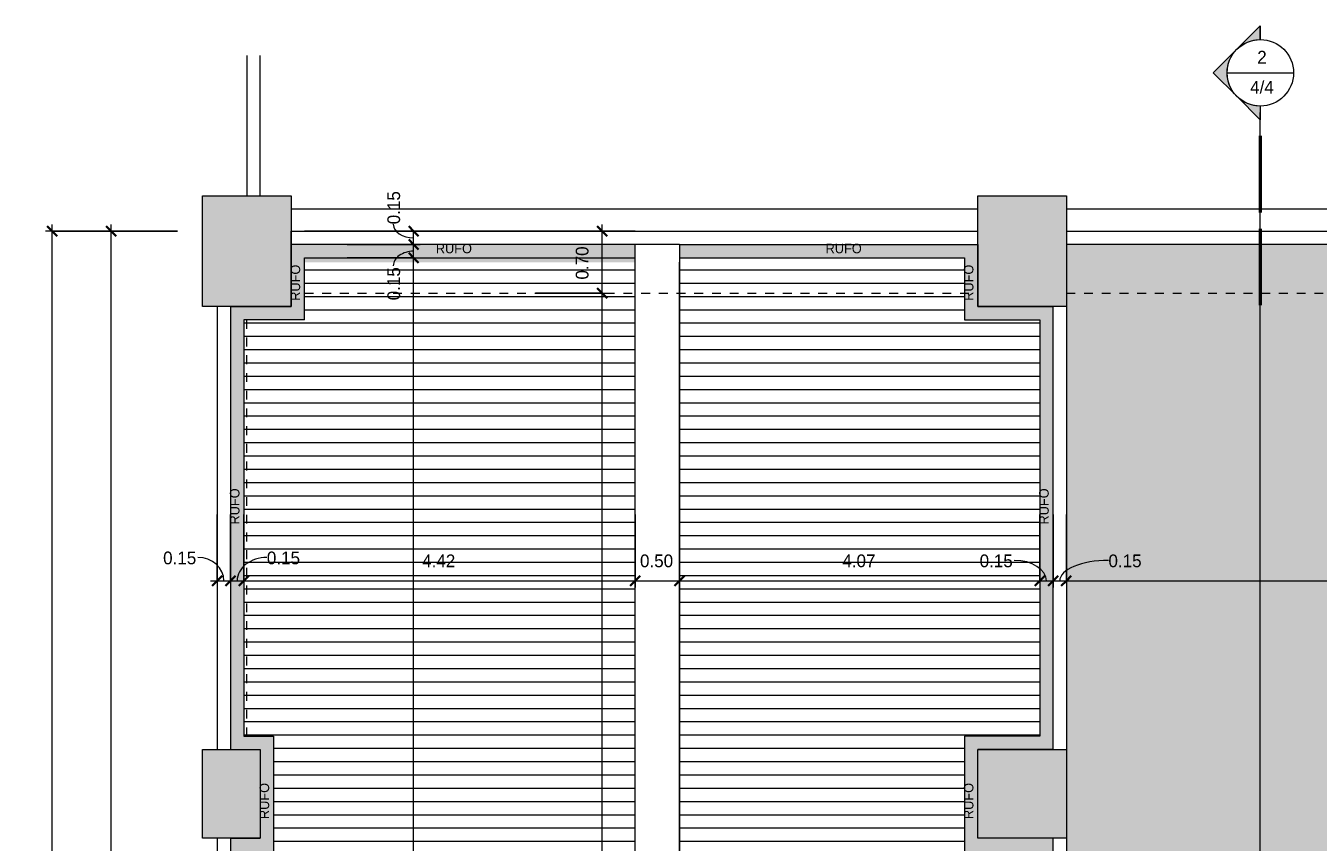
# Model space of a CAD drawing. Header units: metres. Extents: x -32 to 90, y -28 to 32.
# Tile 7 of 148: x -31 to -16, y 23 to 32. Entities that reach past the tile are written whole.
import ezdxf

# ---------------------------------------------------------------- set-up
doc = ezdxf.new("R2010")
doc.units = ezdxf.units.M
doc.linetypes.add('Projeção', pattern=[0.003969, 0.002381, -0.001587])
for name, color, linetype, lineweight in [('A-ANNO-DIMS', 4, 'Continuous', 9), ('A-ANNO-DIMS-75', 211, 'Continuous', 9), ('A-DETL', 90, 'Continuous', 18), ('A-DETL-GENF', 92, 'Continuous', 18), ('A-FLOR', 192, 'Continuous', 18), ('A-FLOR-OVHD', 1, 'Projeção', 18), ('A-ROOF', 132, 'Continuous', 18), ('A-ROOF-PATT', 132, 'Continuous', 18), ('A-WALL', 113, 'Continuous', 18), ('G-ANNO-SYMB', 111, 'Continuous', 9), ('G-ANNO-TEXT', 231, 'Continuous', 9)]:
    doc.layers.add(name, color=color, linetype=linetype, lineweight=lineweight)
doc.styles.add('Century Gothic', font='GOTHIC.TTF', dxfattribs={"height": 0.143711})
doc.styles.add('Century Gothic_2', font='GOTHIC.TTF', dxfattribs={"height": 0.107783})
doc.dimstyles.new('Diagonal_-_2MM_Century_Gothic_-_M_3', dxfattribs={"dimscale": 0.3048, "dimtxt": 0.15, "dimasz": 0.369094, "dimexe": 0.246063, "dimexo": 0.0625, "dimgap": 0.369094, "dimtad": 1, "dimrnd": 0.01, "dimzin": 0, "dimdsep": 46, "dimtxsty": 'Century Gothic', "dimblk1": 'OBLIQUE', "dimblk2": 'OBLIQUE', "dimsah": 1, "dimcen": 0.09, "dimdle": 0.246063, "dimazin": 0, "dimtfac": 1, "dimtdec": 4, "dimtix": 1, "dimtmove": 1, "dimatfit": 3, "dimfxl": 2.46063, "dimfxlon": 1, "dimtvp": 1, "dimtolj": 1, "dimtzin": 0, "dimarcsym": 2})
doc.dimstyles.new('Diagonal_-_2MM_Century_Gothic_-_M_3_1', dxfattribs={"dimscale": 0.3048, "dimtxt": 0.15, "dimasz": 0.369094, "dimexe": 0.246063, "dimexo": 0.0625, "dimgap": 0.369094, "dimtad": 1, "dimrnd": 0.01, "dimzin": 0, "dimdsep": 46, "dimtxsty": 'Century Gothic', "dimblk1": 'OBLIQUE', "dimblk2": 'OBLIQUE', "dimsah": 1, "dimcen": 0.09, "dimdle": 0.246063, "dimazin": 0, "dimtfac": 1, "dimtdec": 4, "dimtix": 1, "dimtmove": 0, "dimatfit": 3, "dimfxl": 2.46063, "dimfxlon": 1, "dimtvp": 1, "dimtolj": 1, "dimtzin": 0, "dimarcsym": 2})

# ---------------------------------------------------------------- blocks, each defined once
blk = doc.blocks.new('Corte - M_Extremidade superior do corte - Preenchido-1049-3- PLANTA DE COBERTURA')
at = {"layer": 'G-ANNO-SYMB'}
h = blk.add_hatch(color=256, dxfattribs=at)
edge = h.paths.add_edge_path(flags=0)
edge.add_line((-0.00954, 0.00354), (-0.006, 0.00707))
edge.add_line((-0.006, 0.00707), (-0.00246, 0.00354))
edge.add_arc((-0.006, 0), 0.005, 45, 135)
h = blk.add_hatch(color=256, dxfattribs=at)
edge = h.paths.add_edge_path(flags=0)
edge.add_arc((-0.006, 0), 0.005, 135, 180)
edge.add_line((-0.011, 0), (-0.01307, 0))
edge.add_line((-0.01307, 0), (-0.00954, 0.00354))
h = blk.add_hatch(color=256, dxfattribs=at)
edge = h.paths.add_edge_path(flags=0)
edge.add_line((-0.00246, 0.00354), (0.00107, 0))
edge.add_line((0.00107, 0), (-0.001, 0))
edge.add_arc((-0.006, 0), 0.005, 0, 45)
for p, q in [((-0.006, 0.00707), (-0.00954, 0.00354)), ((-0.00246, 0.00354), (-0.006, 0.00707)), ((-0.00954, 0.00354), (-0.01307, 0)), ((0.00107, 0), (-0.00246, 0.00354)), ((-0.01307, 0), (-0.011, 0)), ((-0.001, 0), (0.00107, 0)), ((-0.011, 0), (-0.01307, 0)), ((-0.001, 0), (0.00107, 0))]:
    blk.add_line(p, q, dxfattribs=at)
at = {"layer": 'G-ANNO-SYMB', "lineweight": 50}
for p, q in [((0.00351, 0), (0.01502, 0)), ((0.01746, 0), (0.02898, 0))]:
    blk.add_line(p, q, dxfattribs=at)
at = {"layer": 'G-ANNO-SYMB'}
for start, end in [(360, 180), (45, 135), (135, 180), (0, 45), (180, 360)]:
    blk.add_arc((-0.006, 0), 0.005, start, end, dxfattribs=at)
blk = doc.blocks.new('DIMBLOCK1-3- PLANTA DE COBERTURA')
at = {"layer": 'A-ANNO-DIMS-75', "transparency": 16777216}
for p, q in [((-28.862, 26.49), (-28.862, 25.665)), ((-28.862, 25.74), (-28.862, 26.49)), ((-28.712, 26.49), (-28.712, 25.665)), ((-28.712, 25.74), (-28.712, 26.49)), ((-28.937, 25.74), (-28.712, 25.74))]:
    blk.add_line(p, q, dxfattribs=at)
at = {"layer": 'A-ANNO-DIMS-75', "lineweight": 35, "transparency": 16777216}
for p, q in [((-28.862, 25.74), (-28.919, 25.684)), ((-28.862, 25.74), (-28.806, 25.796)), ((-28.712, 25.74), (-28.769, 25.684)), ((-28.712, 25.74), (-28.656, 25.796))]:
    blk.add_line(p, q, dxfattribs=at)
at = {"layer": 'A-ANNO-DIMS-75', "transparency": 16777216}
blk.add_ellipse((-29.082, 25.74), major_axis=(0.295, 0), ratio=0.894821, start_param=0, end_param=1.570796, dxfattribs=at)
at = {"layer": 'A-ANNO-DIMS-75', "color": 0, "transparency": 16777216, "insert": (-29.473, 26.07), "char_height": 0.1437, "width": 0.46857, "attachment_point": 1, "line_spacing_factor": 0.984117, "style": 'Century Gothic'}
blk.add_mtext('0.15', dxfattribs=at)
blk = doc.blocks.new('_Oblique')
at = {"color": 0, "linetype": 'ByBlock', "lineweight": -2}
blk.add_line((-0.5, -0.5), (0.5, 0.5), dxfattribs=at)
blk = doc.blocks.new('DIMBLOCK2-3- PLANTA DE COBERTURA')
at = {"layer": 'A-ANNO-DIMS-75', "transparency": 16777216}
for p, q in [((-28.712, 26.49), (-28.712, 25.665)), ((-28.712, 25.74), (-28.712, 26.49)), ((-28.562, 26.49), (-28.562, 25.665)), ((-28.562, 25.74), (-28.562, 26.49)), ((-28.712, 25.74), (-28.562, 25.74))]:
    blk.add_line(p, q, dxfattribs=at)
at = {"layer": 'A-ANNO-DIMS-75', "lineweight": 35, "transparency": 16777216}
for p, q in [((-28.712, 25.74), (-28.769, 25.684)), ((-28.712, 25.74), (-28.656, 25.796)), ((-28.562, 25.74), (-28.619, 25.684)), ((-28.562, 25.74), (-28.506, 25.796))]:
    blk.add_line(p, q, dxfattribs=at)
at = {"layer": 'A-ANNO-DIMS-75', "transparency": 16777216}
blk.add_ellipse((-28.302, 25.74), major_axis=(0.335, 0), ratio=0.786996, start_param=1.570796, end_param=3.141593, dxfattribs=at)
at = {"layer": 'A-ANNO-DIMS-75', "color": 0, "transparency": 16777216, "insert": (-28.302, 26.07), "char_height": 0.1437, "width": 0.46857, "attachment_point": 1, "line_spacing_factor": 0.984117, "style": 'Century Gothic'}
blk.add_mtext('0.15', dxfattribs=at)
blk = doc.blocks.new('DIMBLOCK3-3- PLANTA DE COBERTURA')
at = {"layer": 'A-ANNO-DIMS-75', "transparency": 16777216}
for p, q in [((-28.562, 26.49), (-28.562, 25.665)), ((-28.562, 25.74), (-28.562, 26.49)), ((-24.145, 26.49), (-24.145, 25.665)), ((-24.145, 25.74), (-24.145, 26.49)), ((-28.562, 25.74), (-24.145, 25.74))]:
    blk.add_line(p, q, dxfattribs=at)
at = {"layer": 'A-ANNO-DIMS-75', "lineweight": 35, "transparency": 16777216}
for p, q in [((-28.562, 25.74), (-28.619, 25.684)), ((-28.562, 25.74), (-28.506, 25.796)), ((-24.145, 25.74), (-24.201, 25.684)), ((-24.145, 25.74), (-24.089, 25.796))]:
    blk.add_line(p, q, dxfattribs=at)
at = {"layer": 'A-ANNO-DIMS-75', "color": 0, "transparency": 16777216, "insert": (-26.549, 26.037), "char_height": 0.1437, "width": 0.46857, "attachment_point": 1, "line_spacing_factor": 0.984117, "style": 'Century Gothic'}
blk.add_mtext('4.42', dxfattribs=at)
blk = doc.blocks.new('DIMBLOCK4-3- PLANTA DE COBERTURA')
at = {"layer": 'A-ANNO-DIMS-75', "transparency": 16777216}
for p, q in [((-24.145, 26.49), (-24.145, 25.665)), ((-24.145, 25.74), (-24.145, 26.49)), ((-23.645, 26.49), (-23.645, 25.665)), ((-23.645, 25.74), (-23.645, 26.49)), ((-24.145, 25.74), (-23.645, 25.74))]:
    blk.add_line(p, q, dxfattribs=at)
at = {"layer": 'A-ANNO-DIMS-75', "lineweight": 35, "transparency": 16777216}
for p, q in [((-24.145, 25.74), (-24.201, 25.684)), ((-24.145, 25.74), (-24.089, 25.796)), ((-23.645, 25.74), (-23.701, 25.684)), ((-23.645, 25.74), (-23.589, 25.796))]:
    blk.add_line(p, q, dxfattribs=at)
at = {"layer": 'A-ANNO-DIMS-75', "color": 0, "transparency": 16777216, "insert": (-24.09, 26.037), "char_height": 0.1437, "width": 0.46857, "attachment_point": 1, "line_spacing_factor": 0.984117, "style": 'Century Gothic'}
blk.add_mtext('0.50', dxfattribs=at)
blk = doc.blocks.new('DIMBLOCK5-3- PLANTA DE COBERTURA')
at = {"layer": 'A-ANNO-DIMS-75', "transparency": 16777216}
for p, q in [((-23.645, 26.49), (-23.645, 25.665)), ((-23.645, 25.74), (-23.645, 26.49)), ((-19.577, 26.49), (-19.577, 25.665)), ((-19.577, 25.74), (-19.577, 26.49)), ((-23.645, 25.74), (-19.577, 25.74))]:
    blk.add_line(p, q, dxfattribs=at)
at = {"layer": 'A-ANNO-DIMS-75', "lineweight": 35, "transparency": 16777216}
for p, q in [((-23.645, 25.74), (-23.701, 25.684)), ((-23.645, 25.74), (-23.589, 25.796)), ((-19.577, 25.74), (-19.634, 25.684)), ((-19.577, 25.74), (-19.521, 25.796))]:
    blk.add_line(p, q, dxfattribs=at)
at = {"layer": 'A-ANNO-DIMS-75', "color": 0, "transparency": 16777216, "insert": (-21.806, 26.037), "char_height": 0.1437, "width": 0.46857, "attachment_point": 1, "line_spacing_factor": 0.984117, "style": 'Century Gothic'}
blk.add_mtext('4.07', dxfattribs=at)
blk = doc.blocks.new('DIMBLOCK6-3- PLANTA DE COBERTURA')
at = {"layer": 'A-ANNO-DIMS-75', "transparency": 16777216}
for p, q in [((-19.577, 26.49), (-19.577, 25.665)), ((-19.577, 25.74), (-19.577, 26.49)), ((-19.427, 26.49), (-19.427, 25.665)), ((-19.427, 25.74), (-19.427, 26.49)), ((-19.577, 25.74), (-19.427, 25.74))]:
    blk.add_line(p, q, dxfattribs=at)
at = {"layer": 'A-ANNO-DIMS-75', "lineweight": 35, "transparency": 16777216}
for p, q in [((-19.577, 25.74), (-19.634, 25.684)), ((-19.577, 25.74), (-19.521, 25.796)), ((-19.427, 25.74), (-19.484, 25.684)), ((-19.427, 25.74), (-19.371, 25.796))]:
    blk.add_line(p, q, dxfattribs=at)
at = {"layer": 'A-ANNO-DIMS-75', "transparency": 16777216}
blk.add_ellipse((-19.866, 25.74), major_axis=(0.364, 0), ratio=0.633531, start_param=0, end_param=1.570796, dxfattribs=at)
at = {"layer": 'A-ANNO-DIMS-75', "color": 0, "transparency": 16777216, "insert": (-20.256, 26.037), "char_height": 0.1437, "width": 0.46857, "attachment_point": 1, "line_spacing_factor": 0.984117, "style": 'Century Gothic'}
blk.add_mtext('0.15', dxfattribs=at)
blk = doc.blocks.new('DIMBLOCK7-3- PLANTA DE COBERTURA')
at = {"layer": 'A-ANNO-DIMS-75', "transparency": 16777216}
for p, q in [((-19.427, 26.49), (-19.427, 25.665)), ((-19.427, 25.74), (-19.427, 26.49)), ((-19.277, 26.49), (-19.277, 25.665)), ((-19.277, 25.74), (-19.277, 26.49)), ((-19.427, 25.74), (-19.277, 25.74))]:
    blk.add_line(p, q, dxfattribs=at)
at = {"layer": 'A-ANNO-DIMS-75', "lineweight": 35, "transparency": 16777216}
for p, q in [((-19.427, 25.74), (-19.484, 25.684)), ((-19.427, 25.74), (-19.371, 25.796)), ((-19.277, 25.74), (-19.334, 25.684)), ((-19.277, 25.74), (-19.221, 25.796))]:
    blk.add_line(p, q, dxfattribs=at)
at = {"layer": 'A-ANNO-DIMS-75', "transparency": 16777216}
blk.add_ellipse((-18.802, 25.74), major_axis=(0.55, 0), ratio=0.418841, start_param=1.570796, end_param=3.141593, dxfattribs=at)
at = {"layer": 'A-ANNO-DIMS-75', "color": 0, "transparency": 16777216, "insert": (-18.802, 26.037), "char_height": 0.1437, "width": 0.46857, "attachment_point": 1, "line_spacing_factor": 0.984117, "style": 'Century Gothic'}
blk.add_mtext('0.15', dxfattribs=at)
blk = doc.blocks.new('DIMBLOCK8-3- PLANTA DE COBERTURA')
at = {"layer": 'A-ANNO-DIMS-75', "transparency": 16777216}
for p, q in [((-19.277, 26.49), (-19.277, 25.665)), ((-19.277, 25.74), (-19.277, 26.49)), ((-4.927, 26.49), (-4.927, 25.665)), ((-4.927, 25.74), (-4.927, 26.49)), ((-19.277, 25.74), (-4.927, 25.74))]:
    blk.add_line(p, q, dxfattribs=at)
at = {"layer": 'A-ANNO-DIMS-75', "lineweight": 35, "transparency": 16777216}
for p, q in [((-19.277, 25.74), (-19.334, 25.684)), ((-19.277, 25.74), (-19.221, 25.796)), ((-4.927, 25.74), (-4.984, 25.684)), ((-4.927, 25.74), (-4.871, 25.796))]:
    blk.add_line(p, q, dxfattribs=at)
at = {"layer": 'A-ANNO-DIMS-75', "color": 0, "transparency": 16777216, "insert": (-12.353, 26.037), "char_height": 0.1437, "width": 0.60286, "attachment_point": 1, "line_spacing_factor": 0.984117, "style": 'Century Gothic'}
blk.add_mtext('14.35', dxfattribs=at)
blk = doc.blocks.new('DIMBLOCK32-3- PLANTA DE COBERTURA')
at = {"layer": 'A-ANNO-DIMS-75', "transparency": 16777216}
for p, q in [((-27.395, 29.385), (-26.57, 29.385)), ((-26.645, 29.385), (-27.395, 29.385)), ((-26.645, -0.355), (-26.645, 29.385)), ((-27.395, -0.355), (-26.57, -0.355)), ((-26.645, -0.355), (-27.395, -0.355))]:
    blk.add_line(p, q, dxfattribs=at)
at = {"layer": 'A-ANNO-DIMS-75', "lineweight": 35, "transparency": 16777216}
for p, q in [((-26.645, 29.385), (-26.701, 29.442)), ((-26.645, 29.385), (-26.589, 29.329)), ((-26.645, -0.355), (-26.701, -0.298)), ((-26.645, -0.355), (-26.589, -0.411))]:
    blk.add_line(p, q, dxfattribs=at)
at = {"layer": 'A-ANNO-DIMS-75', "color": 0, "transparency": 16777216, "insert": (-26.942, 14.264), "char_height": 0.1437, "width": 0.60286, "attachment_point": 1, "rotation": 90, "line_spacing_factor": 0.984117, "style": 'Century Gothic'}
blk.add_mtext('29.74', dxfattribs=at)
blk = doc.blocks.new('DIMBLOCK33-3- PLANTA DE COBERTURA')
at = {"layer": 'A-ANNO-DIMS-75', "transparency": 16777216}
for p, q in [((-27.395, 29.535), (-26.57, 29.535)), ((-26.645, 29.535), (-27.395, 29.535)), ((-26.645, 29.385), (-26.645, 29.535)), ((-27.395, 29.385), (-26.57, 29.385)), ((-26.645, 29.385), (-27.395, 29.385))]:
    blk.add_line(p, q, dxfattribs=at)
at = {"layer": 'A-ANNO-DIMS-75', "lineweight": 35, "transparency": 16777216}
for p, q in [((-26.645, 29.535), (-26.701, 29.592)), ((-26.645, 29.535), (-26.589, 29.479)), ((-26.645, 29.385), (-26.701, 29.442)), ((-26.645, 29.385), (-26.589, 29.329))]:
    blk.add_line(p, q, dxfattribs=at)
at = {"layer": 'A-ANNO-DIMS-75', "transparency": 16777216}
blk.add_ellipse((-26.645, 29.296), major_axis=(0.23, 0), ratio=0.712588, start_param=1.570796, end_param=3.141593, dxfattribs=at)
at = {"layer": 'A-ANNO-DIMS-75', "color": 0, "transparency": 16777216, "insert": (-26.942, 28.906), "char_height": 0.1437, "width": 0.46857, "attachment_point": 1, "rotation": 90, "line_spacing_factor": 0.984117, "style": 'Century Gothic'}
blk.add_mtext('0.15', dxfattribs=at)
blk = doc.blocks.new('DIMBLOCK34-3- PLANTA DE COBERTURA')
at = {"layer": 'A-ANNO-DIMS-75', "transparency": 16777216}
for p, q in [((-27.395, 29.685), (-26.57, 29.685)), ((-26.645, 29.685), (-27.395, 29.685)), ((-26.645, 29.535), (-26.645, 29.685)), ((-27.395, 29.535), (-26.57, 29.535)), ((-26.645, 29.535), (-27.395, 29.535))]:
    blk.add_line(p, q, dxfattribs=at)
at = {"layer": 'A-ANNO-DIMS-75', "lineweight": 35, "transparency": 16777216}
for p, q in [((-26.645, 29.685), (-26.701, 29.742)), ((-26.645, 29.685), (-26.589, 29.629)), ((-26.645, 29.535), (-26.701, 29.592)), ((-26.645, 29.535), (-26.589, 29.479))]:
    blk.add_line(p, q, dxfattribs=at)
at = {"layer": 'A-ANNO-DIMS-75', "transparency": 16777216}
blk.add_ellipse((-26.645, 29.764), major_axis=(0.23, 0), ratio=0.664639, start_param=3.141593, end_param=4.712389, dxfattribs=at)
at = {"layer": 'A-ANNO-DIMS-75', "color": 0, "transparency": 16777216, "insert": (-26.942, 29.764), "char_height": 0.1437, "width": 0.46857, "attachment_point": 1, "rotation": 90, "line_spacing_factor": 0.984117, "style": 'Century Gothic'}
blk.add_mtext('0.15', dxfattribs=at)
blk = doc.blocks.new('DIMBLOCK36-3- PLANTA DE COBERTURA')
at = {"layer": 'A-ANNO-DIMS-75', "lineweight": 35, "transparency": 16777216}
for p, q in [((-24.518, 28.985), (-24.575, 29.042)), ((-24.518, 28.985), (-24.462, 28.929)), ((-24.518, -20.315), (-24.575, -20.258)), ((-24.518, -20.315), (-24.462, -20.371))]:
    blk.add_line(p, q, dxfattribs=at)
at = {"layer": 'A-ANNO-DIMS-75', "transparency": 16777216}
for p, q in [((-25.268, 28.985), (-24.443, 28.985)), ((-24.518, 28.985), (-25.268, 28.985)), ((-24.518, -20.315), (-24.518, 28.985)), ((-25.268, -20.315), (-24.443, -20.315)), ((-24.518, -20.315), (-25.268, -20.315))]:
    blk.add_line(p, q, dxfattribs=at)
at = {"layer": 'A-ANNO-DIMS-75', "color": 0, "transparency": 16777216, "insert": (-24.815, 4.084), "char_height": 0.1437, "width": 0.60286, "attachment_point": 1, "rotation": 90, "line_spacing_factor": 0.984117, "style": 'Century Gothic'}
blk.add_mtext('49.30', dxfattribs=at)
blk = doc.blocks.new('DIMBLOCK37-3- PLANTA DE COBERTURA')
at = {"layer": 'A-ANNO-DIMS-75', "transparency": 16777216}
for p, q in [((-24.518, 28.985), (-24.518, 29.76)), ((-25.268, 29.685), (-24.443, 29.685)), ((-24.518, 29.685), (-25.268, 29.685)), ((-25.268, 28.985), (-24.443, 28.985)), ((-24.518, 28.985), (-25.268, 28.985))]:
    blk.add_line(p, q, dxfattribs=at)
at = {"layer": 'A-ANNO-DIMS-75', "lineweight": 35, "transparency": 16777216}
for p, q in [((-24.518, 29.685), (-24.575, 29.742)), ((-24.518, 29.685), (-24.462, 29.629)), ((-24.518, 28.985), (-24.575, 29.042)), ((-24.518, 28.985), (-24.462, 28.929))]:
    blk.add_line(p, q, dxfattribs=at)
at = {"layer": 'A-ANNO-DIMS-75', "color": 0, "transparency": 16777216, "insert": (-24.815, 29.14), "char_height": 0.1437, "width": 0.46857, "attachment_point": 1, "rotation": 90, "line_spacing_factor": 0.984117, "style": 'Century Gothic'}
blk.add_mtext('0.70', dxfattribs=at)
blk = doc.blocks.new('DIMBLOCK70-3- PLANTA DE COBERTURA')
at = {"layer": 'A-ANNO-DIMS-75', "transparency": 16777216}
for p, q in [((-30.059, -0.655), (-30.059, 29.76)), ((-29.309, 29.685), (-30.134, 29.685)), ((-30.059, 29.685), (-29.309, 29.685)), ((-29.309, -0.655), (-30.134, -0.655)), ((-30.059, -0.655), (-29.309, -0.655))]:
    blk.add_line(p, q, dxfattribs=at)
at = {"layer": 'A-ANNO-DIMS-75', "lineweight": 35, "transparency": 16777216}
for p, q in [((-30.059, 29.685), (-30.115, 29.742)), ((-30.059, 29.685), (-30.002, 29.629)), ((-30.059, -0.655), (-30.115, -0.598)), ((-30.059, -0.655), (-30.002, -0.711))]:
    blk.add_line(p, q, dxfattribs=at)
at = {"layer": 'A-ANNO-DIMS-75', "color": 0, "transparency": 16777216, "insert": (-30.355, 14.264), "char_height": 0.1437, "width": 0.60286, "attachment_point": 1, "rotation": 90, "line_spacing_factor": 0.984117, "style": 'Century Gothic'}
blk.add_mtext('30.34', dxfattribs=at)
blk = doc.blocks.new('DIMBLOCK71-3- PLANTA DE COBERTURA')
at = {"layer": 'A-ANNO-DIMS-75', "transparency": 16777216}
for p, q in [((-30.726, -24.54), (-30.726, 29.76)), ((-29.976, 29.685), (-30.801, 29.685)), ((-30.726, 29.685), (-29.976, 29.685)), ((-29.976, -24.465), (-30.801, -24.465)), ((-30.726, -24.465), (-29.976, -24.465))]:
    blk.add_line(p, q, dxfattribs=at)
at = {"layer": 'A-ANNO-DIMS-75', "lineweight": 35, "transparency": 16777216}
for p, q in [((-30.726, 29.685), (-30.782, 29.742)), ((-30.726, 29.685), (-30.67, 29.629)), ((-30.726, -24.465), (-30.782, -24.408)), ((-30.726, -24.465), (-30.67, -24.521))]:
    blk.add_line(p, q, dxfattribs=at)
at = {"layer": 'A-ANNO-DIMS-75', "color": 0, "transparency": 16777216, "insert": (-31.023, 2.359), "char_height": 0.1437, "width": 0.60286, "attachment_point": 1, "rotation": 90, "line_spacing_factor": 0.984117, "style": 'Century Gothic'}
blk.add_mtext('54.15', dxfattribs=at)

msp = doc.modelspace()

# ---------------------------------------------------------------- hatches: boundary and pattern name
at = {"layer": 'A-DETL-GENF'}
h = msp.add_hatch(color=7, dxfattribs=at)
h.paths.add_polyline_path([(-28.599, -1.515), (-28.362, -1.515), (-28.362, -0.015), (-29.027, -0.015), (-29.027, -1.515), (-28.712, -1.515)], flags=0)
h.paths.add_polyline_path([(-28.648, 4.335), (-28.371, 4.335), (-28.371, 4.92), (-28.027, 4.92), (-28.027, 5.835), (-29.027, 5.835), (-29.027, 4.335), (-28.712, 4.335)], flags=0)
h.paths.add_polyline_path([(-20.277, 4.85), (-19.277, 4.85), (-19.277, 5.835), (-20.277, 5.835), (-20.277, 4.92)], flags=0)
h.paths.add_polyline_path([(-20.277, 10.835), (-19.277, 10.835), (-19.277, 11.835), (-20.277, 11.835), (-20.277, 10.985)], flags=0)
h.paths.add_polyline_path([(-28.703, 10.835), (-28.377, 10.835), (-28.377, 11.835), (-29.027, 11.835), (-29.027, 10.835), (-28.712, 10.835)], flags=0)
h.paths.add_polyline_path([(-20.277, 16.835), (-19.277, 16.835), (-19.277, 17.835), (-20.277, 17.835), (-20.277, 16.985)], flags=0)
h.paths.add_polyline_path([(-28.877, 16.835), (-28.377, 16.835), (-28.377, 17.835), (-29.027, 17.835), (-29.027, 16.835)], flags=0)
h.paths.add_polyline_path([(-19.577, 22.835), (-19.277, 22.835), (-19.277, 23.835), (-20.277, 23.835), (-20.277, 22.835)], flags=0)
h.paths.add_polyline_path([(-28.803, 22.835), (-28.377, 22.835), (-28.377, 23.835), (-29.027, 23.835), (-29.027, 22.835), (-28.862, 22.835)], flags=0)
h.paths.add_polyline_path([(-20.127, 28.835), (-19.277, 28.835), (-19.277, 30.085), (-20.277, 30.085), (-20.277, 28.835), (-20.237, 28.835)], flags=0)
h.paths.add_polyline_path([(-28.877, 28.835), (-28.027, 28.835), (-28.027, 30.085), (-29.027, 30.085), (-29.027, 28.835)], flags=0)
for color, points in [(7, [(-28.212, -0.505), (-24.145, -0.505), (-24.145, -0.355), (-28.212, -0.355), (-28.212, 0.135), (-28.562, 0.135), (-28.562, 4.185), (-28.221, 4.185), (-28.221, 4.77), (-27.877, 4.77), (-27.877, 5.985), (-28.562, 5.985), (-28.562, 10.685), (-28.227, 10.685), (-28.227, 11.985), (-28.562, 11.985), (-28.562, 16.685), (-28.227, 16.685), (-28.227, 17.985), (-28.562, 17.985), (-28.562, 22.685), (-28.227, 22.685), (-28.227, 23.985), (-28.562, 23.985), (-28.562, 28.685), (-27.877, 28.685), (-27.877, 29.335), (-24.145, 29.335), (-24.145, 29.535), (-28.027, 29.535), (-28.027, 28.835), (-28.712, 28.835), (-28.712, 23.835), (-28.377, 23.835), (-28.377, 22.835), (-28.712, 22.835), (-28.712, 17.835), (-28.377, 17.835), (-28.377, 16.835), (-28.712, 16.835), (-28.712, 11.835), (-28.377, 11.835), (-28.377, 10.835), (-28.712, 10.835), (-28.712, 5.835), (-28.027, 5.835), (-28.027, 4.92), (-28.371, 4.92), (-28.371, 4.335), (-28.712, 4.335), (-28.712, -0.015), (-28.362, -0.015), (-28.362, -0.505), (-28.361, -0.505)]), (254, [(-7.927, -21.015), (-7.927, -20.665), (-7.067, -20.665), (-7.067, -12.515), (-0.217, -12.515), (-0.217, -13.115), (4.423, -13.115), (4.423, -12.515), (5.423, -12.515), (5.423, -13.115), (10.423, -13.115), (10.423, -12.515), (11.423, -12.515), (11.423, -13.115), (16.423, -13.115), (16.423, -12.515), (17.423, -12.515), (17.423, -13.115), (22.213, -13.115), (22.213, -12.515), (23.273, -12.515), (23.273, -7.165), (22.713, -7.165), (22.713, -6.165), (23.273, -6.165), (23.273, -1.165), (22.863, -1.165), (22.863, -0.165), (23.273, -0.165), (23.273, 1.285), (22.213, 1.285), (22.213, 1.685), (17.423, 1.685), (17.423, 1.285), (16.423, 1.285), (16.423, 1.685), (11.423, 1.685), (11.423, 1.285), (10.423, 1.285), (10.423, 1.685), (5.423, 1.685), (5.423, 1.285), (4.423, 1.285), (4.423, 1.685), (-0.297, 1.685), (-0.297, 1.285), (-1.297, 1.285), (-1.297, 2.285), (-0.447, 2.285), (-0.447, 6.035), (-0.527, 6.035), (-0.527, 5.185), (-1.677, 5.185), (-1.677, 6.035), (-4.477, 6.035), (-4.477, 5.115), (-5.477, 5.115), (-5.477, 6.115), (-4.927, 6.115), (-4.927, 10.835), (-5.477, 10.835), (-5.477, 11.835), (-4.927, 11.835), (-4.927, 16.835), (-5.477, 16.835), (-5.477, 17.835), (-4.927, 17.835), (-4.927, 22.835), (-5.477, 22.835), (-5.477, 23.835), (-4.927, 23.835), (-4.927, 28.835), (-5.477, 28.835), (-5.477, 29.535), (-19.277, 29.535), (-19.277, -0.66), (-28.362, -0.66), (-28.362, -1.515), (-28.712, -1.515), (-28.712, -11.79), (-28.362, -11.79), (-28.362, -12.615), (-23.227, -12.615), (-23.227, -20.165), (-22.377, -20.165), (-22.377, -21.015), (-10.827, -21.015)]), (7, [(-19.427, -0.505), (-19.427, 4.85), (-20.277, 4.85), (-20.277, 5.835), (-19.427, 5.835), (-19.427, 10.835), (-20.277, 10.835), (-20.277, 11.835), (-19.427, 11.835), (-19.427, 16.835), (-20.277, 16.835), (-20.277, 17.835), (-19.427, 17.835), (-19.427, 22.835), (-20.277, 22.835), (-20.277, 23.835), (-19.427, 23.835), (-19.427, 28.835), (-20.277, 28.835), (-20.277, 29.535), (-23.645, 29.535), (-23.645, 29.385), (-20.427, 29.385), (-20.427, 28.685), (-19.577, 28.685), (-19.577, 23.985), (-20.427, 23.985), (-20.427, 22.685), (-19.577, 22.685), (-19.577, 17.985), (-20.427, 17.985), (-20.427, 16.685), (-19.577, 16.685), (-19.577, 11.985), (-20.427, 11.985), (-20.427, 10.685), (-19.577, 10.685), (-19.577, 5.985), (-20.427, 5.985), (-20.427, 4.7), (-19.577, 4.7), (-19.577, -0.355), (-23.645, -0.355), (-23.645, -0.505), (-19.577, -0.505)])]:
    msp.add_hatch(color=color, dxfattribs=at).paths.add_polyline_path(points, flags=0)
at = {"layer": 'A-ROOF-PATT'}
h = msp.add_hatch(dxfattribs=at)
h.set_pattern_fill('FP_3', color=256, style=0, pattern_type=2)
h.set_pattern_definition([(0, (0.182, 0), (0, 0.15), [])])
h.paths.add_polyline_path([(-24.196, -0.355), (-24.145, -0.355), (-24.145, 29.335), (-27.877, 29.335), (-27.877, 28.685), (-28.562, 28.685), (-28.562, 23.985), (-28.227, 23.985), (-28.227, 22.685), (-28.562, 22.685), (-28.562, 17.985), (-28.227, 17.985), (-28.227, 16.685), (-28.562, 16.685), (-28.562, 11.985), (-28.227, 11.985), (-28.227, 10.685), (-28.562, 10.685), (-28.562, 5.985), (-27.877, 5.985), (-27.877, 4.77), (-28.221, 4.77), (-28.221, 4.185), (-28.562, 4.185), (-28.562, 0.135), (-28.212, 0.135), (-28.212, -0.355), (-24.201, -0.355)], flags=0)
h.paths.add_polyline_path([(-25.863, 13.757), (-25.863, 14.657), (-25.413, 14.207)], flags=0)
h = msp.add_hatch(dxfattribs=at)
h.set_pattern_fill('FP_4', color=256, style=0, pattern_type=2)
h.set_pattern_definition([(0, (-0.655, 0), (0, 0.15), [])])
h.paths.add_polyline_path([(-23.604, -0.355), (-19.577, -0.355), (-19.577, 4.7), (-20.427, 4.7), (-20.427, 5.985), (-19.577, 5.985), (-19.577, 10.685), (-20.427, 10.685), (-20.427, 11.985), (-19.577, 11.985), (-19.577, 16.685), (-20.427, 16.685), (-20.427, 17.985), (-19.577, 17.985), (-19.577, 22.685), (-20.427, 22.685), (-20.427, 23.985), (-19.577, 23.985), (-19.577, 28.685), (-20.427, 28.685), (-20.427, 29.385), (-23.645, 29.385), (-23.645, -0.355), (-23.616, -0.355)], flags=0)
h.paths.add_polyline_path([(-22.016, 13.757), (-22.466, 14.207), (-22.016, 14.657)], flags=0)

# ---------------------------------------------------------------- linework, layer by layer
at = {"layer": 'A-DETL'}
for p, q in [((-29.027, 30.085), (-28.027, 30.085)), ((-29.027, 28.835), (-29.027, 30.085)), ((-28.027, 30.085), (-28.027, 28.835)), ((-20.277, 30.085), (-19.277, 30.085)), ((-20.277, 28.835), (-20.277, 30.085)), ((-19.277, 30.085), (-19.277, 28.835)), ((-28.027, 28.835), (-28.027, 29.685)), ((-24.145, 29.685), (-27.877, 29.685)), ((-24.145, 29.535), (-28.027, 29.535)), ((-24.145, -0.26), (-24.145, 29.535)), ((-23.645, 29.535), (-23.645, 29.385)), ((-23.645, 29.535), (-20.277, 29.535)), ((-20.277, 29.535), (-20.277, 28.835)), ((-27.877, 29.385), (-24.145, 29.385)), ((-27.877, 28.685), (-27.877, 29.385)), ((-23.645, 29.385), (-20.427, 29.385)), ((-23.645, -0.355), (-23.645, 29.335)), ((-20.427, 29.385), (-20.427, 28.685)), ((-28.027, 28.835), (-29.027, 28.835)), ((-28.712, 28.835), (-28.027, 28.835)), ((-28.712, 28.835), (-28.712, 23.835)), ((-20.277, 28.835), (-19.427, 28.835)), ((-19.277, 28.835), (-20.277, 28.835)), ((-19.427, 23.835), (-19.427, 28.835)), ((-27.877, 28.685), (-28.562, 28.685)), ((-28.562, 28.685), (-28.562, 23.985)), ((-20.427, 28.685), (-19.577, 28.685)), ((-19.577, 28.685), (-19.577, 23.985)), ((-28.562, 23.985), (-28.227, 23.985)), ((-28.227, 23.985), (-28.227, 22.685)), ((-19.577, 23.985), (-20.427, 23.985)), ((-20.427, 23.985), (-20.427, 22.685)), ((-29.027, 23.835), (-28.377, 23.835)), ((-29.027, 22.835), (-29.027, 23.835)), ((-28.712, 23.835), (-28.377, 23.835)), ((-28.377, 23.835), (-28.377, 22.835)), ((-28.377, 23.835), (-28.377, 22.835)), ((-19.427, 23.835), (-20.277, 23.835)), ((-20.277, 22.835), (-20.277, 23.835)), ((-20.277, 23.835), (-19.277, 23.835)), ((-20.277, 22.835), (-20.277, 23.835)), ((-19.277, 23.835), (-19.277, 22.835)), ((-28.377, 22.835), (-29.027, 22.835)), ((-28.712, 22.835), (-28.377, 22.835)), ((-28.712, 22.835), (-28.712, 17.835)), ((-19.427, 22.835), (-20.277, 22.835)), ((-19.277, 22.835), (-20.277, 22.835)), ((-19.427, 17.835), (-19.427, 22.835))]:
    msp.add_line(p, q, dxfattribs=at)
at = {"layer": 'A-FLOR'}
for p, q in [((-28.527, 31.668), (-28.527, 30.085)), ((-28.377, 30.085), (-28.377, 31.668)), ((-20.277, 29.935), (-28.027, 29.935)), ((-5.477, 29.935), (-19.277, 29.935))]:
    msp.add_line(p, q, dxfattribs=at)
at = {"layer": 'A-FLOR-OVHD'}
for p, q in [((-27.877, 28.985), (-20.277, 28.985)), ((-19.277, 28.985), (-5.477, 28.985)), ((-28.527, 23.985), (-28.527, 28.685))]:
    msp.add_line(p, q, dxfattribs=at)
at = {"layer": 'A-ROOF'}
for p, q in [((-24.145, -0.355), (-24.145, 29.335)), ((-23.645, 29.385), (-23.645, -0.355))]:
    msp.add_line(p, q, dxfattribs=at)
at = {"layer": 'A-WALL'}
for p, q in [((-28.027, 29.685), (-20.277, 29.685)), ((-19.277, 29.685), (-5.477, 29.685)), ((-23.645, 29.535), (-24.145, 29.535)), ((-5.477, 29.535), (-19.277, 29.535)), ((-28.862, 28.835), (-28.862, 23.835)), ((-19.277, 28.835), (-19.277, 23.835)), ((-28.862, 22.835), (-28.862, 17.835)), ((-19.277, 22.835), (-19.277, 17.835))]:
    msp.add_line(p, q, dxfattribs=at)
at = {"layer": 'G-ANNO-SYMB'}
for p, q in [((-17.463, 31.474), (-16.713, 31.474)), ((-17.088, 12.24), (-17.088, 31.024))]:
    msp.add_line(p, q, dxfattribs=at)

# ---------------------------------------------------------------- block references
at = {"layer": 'G-ANNO-SYMB', "extrusion": (0, 0, -1), "xscale": 74.99999999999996, "yscale": 74.99999999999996, "zscale": 74.99999999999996, "rotation": 270.0000000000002}
msp.add_blockref('Corte - M_Extremidade superior do corte - Preenchido-1049-3- PLANTA DE COBERTURA', (17.088, 31.024), dxfattribs=at)

# ---------------------------------------------------------------- texts
at = {"layer": 'G-ANNO-SYMB', "attachment_point": 2, "line_spacing_factor": 0.984117, "style": 'Century Gothic'}
for s, insert, char_height, width in [('2', (-17.069, 31.722), 0.144, 0.13139), ('4/4', (-17.069, 31.383), 0.1437, 0.36538)]:
    msp.add_mtext(s, dxfattribs=dict(at, insert=insert, char_height=char_height, width=width))
at = {"layer": 'G-ANNO-TEXT', "color": 7, "char_height": 0.1078, "width": 0.46305, "attachment_point": 1, "line_spacing_factor": 0.984117, "style": 'Century Gothic_2'}
for insert in [(-26.395, 29.545), (-21.995, 29.545)]:
    msp.add_mtext('RUFO', dxfattribs=dict(at, insert=insert))
at = {"layer": 'G-ANNO-TEXT', "color": 7, "char_height": 0.1078, "width": 0.46305, "attachment_point": 1, "rotation": 90, "line_spacing_factor": 0.984117, "style": 'Century Gothic_2'}
for insert in [(-28.034, 28.9), (-20.434, 28.9), (-28.719, 26.375), (-19.584, 26.375), (-28.384, 23.05), (-20.434, 23.05)]:
    msp.add_mtext('RUFO', dxfattribs=dict(at, insert=insert))

# ---------------------------------------------------------------- dimensions: what is measured, and where the dimension line sits
at = {"layer": 'A-ANNO-DIMS'}
for base, p1, p2, picture, middle in [((-26.645, 29.685), (-27.395, 29.535), (-27.395, 29.685), 'DIMBLOCK34-3- PLANTA DE COBERTURA', (-26.846, 29.998)), ((-26.645, 29.535), (-27.395, 29.385), (-27.395, 29.535), 'DIMBLOCK33-3- PLANTA DE COBERTURA', (-26.846, 29.14))]:
    dim = msp.add_linear_dim(base=base, p1=p1, p2=p2, angle=90, dimstyle='Diagonal_-_2MM_Century_Gothic_-_M_3', override={"dimpost": '<>', "dimfxl": 0.15}, dxfattribs=at)
    dim.commit()
    dim.dimension.update_dxf_attribs({"geometry": picture, "text_midpoint": middle, "dimtype": 160, "text_rotation": 90})
for base, p1, p2, override, picture, middle in [((-30.726, 29.685), (-29.976, -24.465), (-29.976, 29.685), {"dimpost": '<>', "dimfxl": 54.149998}, 'DIMBLOCK71-3- PLANTA DE COBERTURA', (-30.914, 2.61)), ((-30.059, 29.685), (-29.309, -0.655), (-29.309, 29.685), {"dimpost": '<>', "dimfxl": 30.340081}, 'DIMBLOCK70-3- PLANTA DE COBERTURA', (-30.247, 14.515)), ((-24.518, 29.685), (-25.268, 28.985), (-25.268, 29.685), {"dimpost": '<>', "dimfxl": 0.7}, 'DIMBLOCK37-3- PLANTA DE COBERTURA', (-24.706, 29.335)), ((-26.645, 29.385), (-27.395, -0.355), (-27.395, 29.385), {"dimpost": '<>', "dimfxl": 29.740081}, 'DIMBLOCK32-3- PLANTA DE COBERTURA', (-26.833, 14.515)), ((-24.518, 28.985), (-25.268, -20.315), (-25.268, 28.985), {"dimpost": '<>', "dimfxl": 49.299998}, 'DIMBLOCK36-3- PLANTA DE COBERTURA', (-24.706, 4.335))]:
    dim = msp.add_linear_dim(base=base, p1=p1, p2=p2, angle=90, dimstyle='Diagonal_-_2MM_Century_Gothic_-_M_3_1', override=override, dxfattribs=at)
    dim.commit()
    dim.dimension.update_dxf_attribs({"geometry": picture, "text_midpoint": middle})
for base, p1, p2, picture, middle in [((-28.712, 25.74), (-28.862, 26.49), (-28.712, 26.49), 'DIMBLOCK1-3- PLANTA DE COBERTURA', (-29.238, 25.974)), ((-28.562, 25.74), (-28.712, 26.49), (-28.562, 26.49), 'DIMBLOCK2-3- PLANTA DE COBERTURA', (-28.068, 25.974)), ((-19.427, 25.74), (-19.577, 26.49), (-19.427, 26.49), 'DIMBLOCK6-3- PLANTA DE COBERTURA', (-20.022, 25.941)), ((-19.277, 25.74), (-19.427, 26.49), (-19.277, 26.49), 'DIMBLOCK7-3- PLANTA DE COBERTURA', (-18.568, 25.941))]:
    dim = msp.add_linear_dim(base=base, p1=p1, p2=p2, dimstyle='Diagonal_-_2MM_Century_Gothic_-_M_3', override={"dimpost": '<>', "dimfxl": 0.15}, dxfattribs=at)
    dim.commit()
    dim.dimension.update_dxf_attribs({"geometry": picture, "text_midpoint": middle, "dimtype": 160})
for base, p1, p2, override, picture, middle in [((-24.145, 25.74), (-28.562, 26.49), (-24.145, 26.49), {"dimpost": '<>', "dimfxl": 4.4175}, 'DIMBLOCK3-3- PLANTA DE COBERTURA', (-26.354, 25.928)), ((-23.645, 25.74), (-24.145, 26.49), (-23.645, 26.49), {"dimpost": '<>', "dimfxl": 0.5}, 'DIMBLOCK4-3- PLANTA DE COBERTURA', (-23.895, 25.928)), ((-19.577, 25.74), (-23.645, 26.49), (-19.577, 26.49), {"dimpost": '<>', "dimfxl": 4.0675}, 'DIMBLOCK5-3- PLANTA DE COBERTURA', (-21.611, 25.928)), ((-4.927, 25.74), (-19.277, 26.49), (-4.927, 26.49), {"dimpost": '<>', "dimfxl": 14.35}, 'DIMBLOCK8-3- PLANTA DE COBERTURA', (-12.102, 25.928))]:
    dim = msp.add_linear_dim(base=base, p1=p1, p2=p2, dimstyle='Diagonal_-_2MM_Century_Gothic_-_M_3_1', override=override, dxfattribs=at)
    dim.commit()
    dim.dimension.update_dxf_attribs({"geometry": picture, "text_midpoint": middle})

doc.saveas('drawing.dxf')
